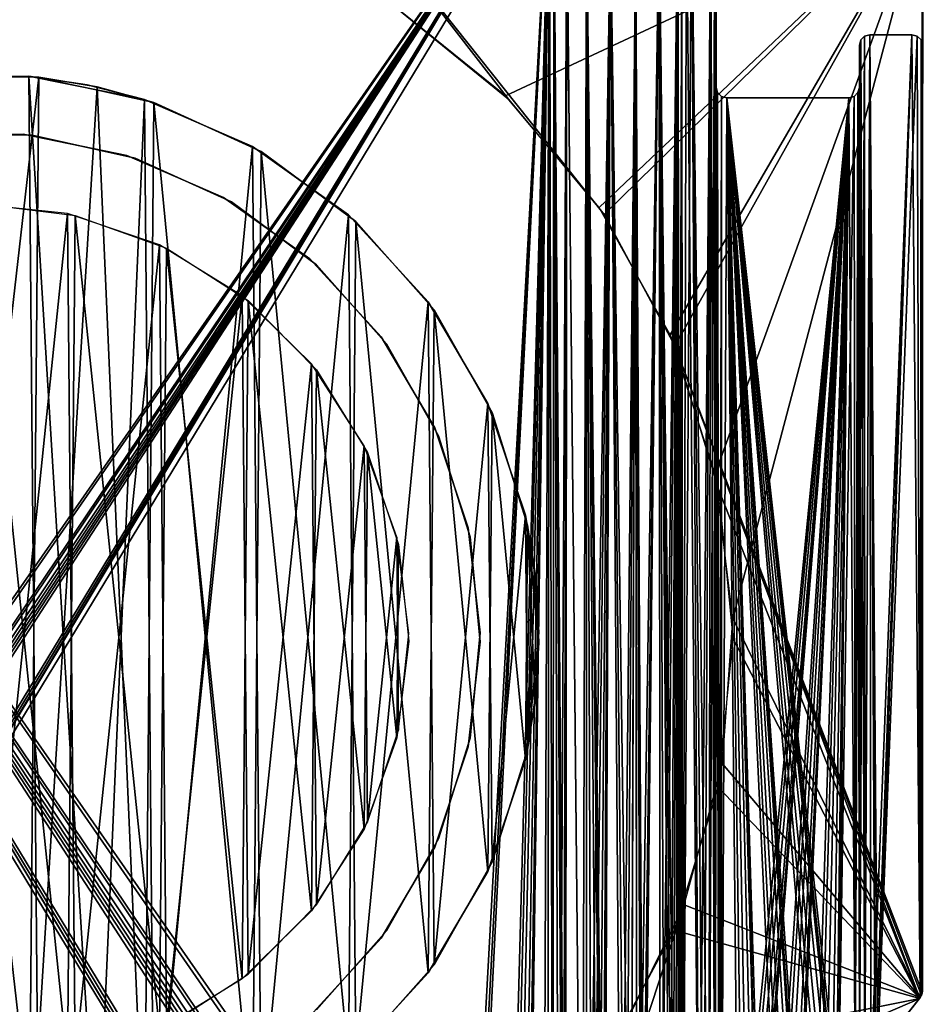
# Model space of a CAD drawing. Header units: millimetres. Extents: x -45.7 to 32.5, y -38.8 to 44.
# Tile 6 of 8: x 1.1 to 22.5, y -8.7 to 14.7. Entities that reach past the tile are written whole.
import ezdxf

# ---------------------------------------------------------------- set-up
doc = ezdxf.new("R2010")
doc.units = ezdxf.units.MM
doc.header["$LTSCALE"] = 65.185185
for name, color, linetype in [('11', 7, 'CONTINUOUS'), ('12', 7, 'CONTINUOUS'), ('14', 7, 'CONTINUOUS'), ('19', 7, 'CONTINUOUS'), ('20', 7, 'CONTINUOUS'), ('23', 7, 'CONTINUOUS'), ('24', 7, 'CONTINUOUS'), ('25', 7, 'CONTINUOUS'), ('26', 7, 'CONTINUOUS'), ('27', 7, 'CONTINUOUS'), ('28', 7, 'CONTINUOUS'), ('29', 7, 'CONTINUOUS'), ('30', 7, 'CONTINUOUS'), ('31', 7, 'CONTINUOUS'), ('32', 7, 'CONTINUOUS'), ('33', 7, 'CONTINUOUS'), ('34', 7, 'CONTINUOUS')]:
    doc.layers.add(name, color=color, linetype=linetype)

msp = doc.modelspace()

# ---------------------------------------------------------------- linework, layer by layer
at = {"layer": '11', "linetype": 'Continuous'}
for points in [[(-13.64, 18.705, -375), (13.989, 19.737, -375), (-13.595, -19.885, -375), (-13.64, 18.705, -375)], [(-13.595, -19.885, -375), (13.989, 19.737, -375), (-13.491, -19.963, -375), (-13.595, -19.885, -375)], [(-13.491, -19.963, -375), (13.989, 19.737, -375), (-13.1, -20.461, -375), (-13.491, -19.963, -375)], [(-13.1, -20.461, -375), (13.989, 19.737, -375), (-13.049, -20.58, -375), (-13.1, -20.461, -375)], [(-13.049, -20.58, -375), (13.989, 19.737, -375), (-13.043, -20.937, -375), (-13.049, -20.58, -375)], [(-13.043, -20.937, -375), (13.989, 19.737, -375), (-12.937, -21.029, -375), (-13.043, -20.937, -375)], [(-12.937, -21.029, -375), (13.989, 19.737, -375), (-12.797, -21.049, -375), (-12.937, -21.029, -375)], [(-12.797, -21.049, -375), (13.989, 19.737, -375), (-12.669, -21.065, -375), (-12.797, -21.049, -375)], [(-12.669, -21.065, -375), (13.989, 19.737, -375), (-12.565, -21.143, -375), (-12.669, -21.065, -375)], [(-12.565, -21.143, -375), (13.989, 19.737, -375), (-11.575, -22.404, -375), (-12.565, -21.143, -375)], [(-11.575, -22.404, -375), (13.989, 19.737, -375), (-11.488, -22.475, -375), (-11.575, -22.404, -375)], [(-11.488, -22.475, -375), (13.989, 19.737, -375), (-11.378, -22.5, -375), (-11.488, -22.475, -375)], [(13.989, 19.737, -375), (13.73, 19.25, -375), (-11.378, -22.5, -375), (13.989, 19.737, -375)], [(13.73, 19.25, -375), (13.64, 18.705, -375), (-11.378, -22.5, -375), (13.73, 19.25, -375)], [(13.64, 18.705, -375), (11.378, -22.5, -375), (-11.378, -22.5, -375), (13.64, 18.705, -375)], [(11.488, -22.475, -375), (11.378, -22.5, -375), (13.64, 18.705, -375), (11.488, -22.475, -375)], [(11.575, -22.404, -375), (11.488, -22.475, -375), (13.64, 18.705, -375), (11.575, -22.404, -375)], [(12.565, -21.143, -375), (11.575, -22.404, -375), (13.64, 18.705, -375), (12.565, -21.143, -375)], [(12.669, -21.065, -375), (12.565, -21.143, -375), (13.64, 18.705, -375), (12.669, -21.065, -375)], [(12.797, -21.049, -375), (12.669, -21.065, -375), (13.64, 18.705, -375), (12.797, -21.049, -375)], [(12.937, -21.029, -375), (12.797, -21.049, -375), (13.64, 18.705, -375), (12.937, -21.029, -375)], [(13.043, -20.937, -375), (12.937, -21.029, -375), (13.64, 18.705, -375), (13.043, -20.937, -375)], [(13.049, -20.58, -375), (13.043, -20.937, -375), (13.64, 18.705, -375), (13.049, -20.58, -375)], [(13.1, -20.461, -375), (13.049, -20.58, -375), (13.64, 18.705, -375), (13.1, -20.461, -375)], [(13.491, -19.963, -375), (13.1, -20.461, -375), (13.64, 18.705, -375), (13.491, -19.963, -375)], [(13.595, -19.885, -375), (13.491, -19.963, -375), (13.64, 18.705, -375), (13.595, -19.885, -375)], [(13.723, -19.869, -375), (13.595, -19.885, -375), (13.64, 18.705, -375), (13.723, -19.869, -375)], [(13.747, 18.112, -375), (13.723, -19.869, -375), (13.64, 18.705, -375), (13.747, 18.112, -375)], [(13.863, -19.849, -375), (13.723, -19.869, -375), (13.747, 18.112, -375), (13.863, -19.849, -375)], [(14.053, 17.595, -375), (13.863, -19.849, -375), (13.747, 18.112, -375), (14.053, 17.595, -375)], [(16.9, 17.771, -375), (16.804, -15.741, -375), (16.784, 17.748, -375), (16.9, 17.771, -375)], [(17.015, 17.738, -375), (16.804, -15.741, -375), (16.9, 17.771, -375), (17.015, 17.738, -375)], [(13.969, -19.757, -375), (13.863, -19.849, -375), (14.053, 17.595, -375), (13.969, -19.757, -375)], [(13.975, -19.4, -375), (13.969, -19.757, -375), (14.053, 17.595, -375), (13.975, -19.4, -375)], [(14.026, -19.281, -375), (13.975, -19.4, -375), (14.053, 17.595, -375), (14.026, -19.281, -375)], [(14.417, -18.783, -375), (14.026, -19.281, -375), (14.053, 17.595, -375), (14.417, -18.783, -375)], [(14.519, 17.217, -375), (14.417, -18.783, -375), (14.053, 17.595, -375), (14.519, 17.217, -375)], [(16.691, 17.673, -375), (16.27, -16.423, -375), (16.247, 17.268, -375), (16.691, 17.673, -375)], [(16.373, -16.345, -375), (16.27, -16.423, -375), (16.691, 17.673, -375), (16.373, -16.345, -375)], [(16.502, -16.329, -375), (16.373, -16.345, -375), (16.691, 17.673, -375), (16.502, -16.329, -375)], [(16.573, -16.329, -375), (16.502, -16.329, -375), (16.691, 17.673, -375), (16.573, -16.329, -375)], [(16.641, -16.309, -375), (16.573, -16.329, -375), (16.691, 17.673, -375), (16.641, -16.309, -375)], [(16.701, -16.271, -375), (16.641, -16.309, -375), (16.691, 17.673, -375), (16.701, -16.271, -375)], [(16.784, 17.748, -375), (16.701, -16.271, -375), (16.691, 17.673, -375), (16.784, 17.748, -375)], [(16.747, -16.217, -375), (16.701, -16.271, -375), (16.784, 17.748, -375), (16.747, -16.217, -375)], [(16.753, -15.86, -375), (16.747, -16.217, -375), (16.784, 17.748, -375), (16.753, -15.86, -375)], [(16.804, -15.741, -375), (16.753, -15.86, -375), (16.784, 17.748, -375), (16.804, -15.741, -375)], [(17.196, -15.243, -375), (16.804, -15.741, -375), (17.015, 17.738, -375), (17.196, -15.243, -375)], [(17.475, 17.473, -375), (17.196, -15.243, -375), (17.015, 17.738, -375), (17.475, 17.473, -375)], [(17.299, -15.165, -375), (17.196, -15.243, -375), (17.475, 17.473, -375), (17.299, -15.165, -375)], [(17.428, -15.149, -375), (17.299, -15.165, -375), (17.475, 17.473, -375), (17.428, -15.149, -375)], [(17.566, 17.381, -375), (17.428, -15.149, -375), (17.475, 17.473, -375), (17.566, 17.381, -375)], [(17.567, -15.129, -375), (17.428, -15.149, -375), (17.566, 17.381, -375), (17.567, -15.129, -375)], [(17.6, 17.256, -375), (17.6, 13.06, -375), (17.566, 17.381, -375), (17.6, 17.256, -375)], [(17.567, -15.129, -375), (17.566, 17.381, -375), (17.6, 13.06, -375), (17.567, -15.129, -375)], [(14.521, -18.705, -375), (14.417, -18.783, -375), (14.519, 17.217, -375), (14.521, -18.705, -375)], [(15.088, 17.024, -375), (14.521, -18.705, -375), (14.519, 17.217, -375), (15.088, 17.024, -375)], [(16.247, 17.268, -375), (15.715, -17.489, -375), (15.69, 17.042, -375), (16.247, 17.268, -375)], [(15.821, -17.397, -375), (15.715, -17.489, -375), (16.247, 17.268, -375), (15.821, -17.397, -375)], [(15.827, -17.04, -375), (15.821, -17.397, -375), (16.247, 17.268, -375), (15.827, -17.04, -375)], [(15.878, -16.921, -375), (15.827, -17.04, -375), (16.247, 17.268, -375), (15.878, -16.921, -375)], [(16.27, -16.423, -375), (15.878, -16.921, -375), (16.247, 17.268, -375), (16.27, -16.423, -375)], [(14.649, -18.689, -375), (14.521, -18.705, -375), (15.088, 17.024, -375), (14.649, -18.689, -375)], [(14.789, -18.669, -375), (14.649, -18.689, -375), (15.088, 17.024, -375), (14.789, -18.669, -375)], [(14.895, -18.577, -375), (14.789, -18.669, -375), (15.088, 17.024, -375), (14.895, -18.577, -375)], [(14.901, -18.22, -375), (14.895, -18.577, -375), (15.088, 17.024, -375), (14.901, -18.22, -375)], [(14.952, -18.101, -375), (14.901, -18.22, -375), (15.088, 17.024, -375), (14.952, -18.101, -375)], [(15.344, -17.603, -375), (14.952, -18.101, -375), (15.088, 17.024, -375), (15.344, -17.603, -375)], [(15.69, 17.042, -375), (15.344, -17.603, -375), (15.088, 17.024, -375), (15.69, 17.042, -375)], [(15.447, -17.525, -375), (15.344, -17.603, -375), (15.69, 17.042, -375), (15.447, -17.525, -375)], [(15.576, -17.509, -375), (15.447, -17.525, -375), (15.69, 17.042, -375), (15.576, -17.509, -375)], [(15.715, -17.489, -375), (15.576, -17.509, -375), (15.69, 17.042, -375), (15.715, -17.489, -375)], [(21.132, -10.429, -375), (21.004, -10.445, -375), (21.125, 14.276, -375), (21.132, -10.429, -375)], [(21.125, 14.276, -375), (21.004, -10.445, -375), (21.034, 14.185, -375), (21.125, 14.276, -375)], [(21.25, 14.31, -375), (21.132, -10.429, -375), (21.125, 14.276, -375), (21.25, 14.31, -375)], [(21.271, -10.409, -375), (21.132, -10.429, -375), (21.25, 14.31, -375), (21.271, -10.409, -375)], [(22.25, 14.31, -375), (21.271, -10.409, -375), (21.25, 14.31, -375), (22.25, 14.31, -375)], [(21.384, -9.96, -375), (21.271, -10.409, -375), (22.25, 14.31, -375), (21.384, -9.96, -375)], [(21.435, -9.841, -375), (21.384, -9.96, -375), (22.25, 14.31, -375), (21.435, -9.841, -375)], [(22.375, 14.276, -375), (21.435, -9.841, -375), (22.25, 14.31, -375), (22.375, 14.276, -375)], [(22.447, -8.552, -375), (21.435, -9.841, -375), (22.375, 14.276, -375), (22.447, -8.552, -375)], [(22.466, 14.185, -375), (22.447, -8.552, -375), (22.375, 14.276, -375), (22.466, 14.185, -375)], [(21, 14.06, -375), (21.034, 14.185, -375), (21, 13.06, -375), (21, 14.06, -375)], [(21.034, 14.185, -375), (21.004, -10.445, -375), (21, 13.06, -375), (21.034, 14.185, -375)], [(22.486, -8.479, -375), (22.447, -8.552, -375), (22.466, 14.185, -375), (22.486, -8.479, -375)], [(22.5, 14.06, -375), (22.486, -8.479, -375), (22.466, 14.185, -375), (22.5, 14.06, -375)], [(22.5, -8.397, -375), (22.486, -8.479, -375), (22.5, 14.06, -375), (22.5, -8.397, -375)], [(17.634, 12.935, -375), (17.567, -15.129, -375), (17.6, 13.06, -375), (17.634, 12.935, -375)], [(17.673, -15.037, -375), (17.567, -15.129, -375), (17.634, 12.935, -375), (17.673, -15.037, -375)], [(17.725, 12.844, -375), (17.673, -15.037, -375), (17.634, 12.935, -375), (17.725, 12.844, -375)], [(20.966, 12.935, -375), (20.9, -10.523, -375), (20.875, 12.844, -375), (20.966, 12.935, -375)], [(21.004, -10.445, -375), (20.9, -10.523, -375), (21, 13.06, -375), (21.004, -10.445, -375)], [(21, 13.06, -375), (20.9, -10.523, -375), (20.966, 12.935, -375), (21, 13.06, -375)], [(17.68, -14.68, -375), (17.673, -15.037, -375), (17.725, 12.844, -375), (17.68, -14.68, -375)], [(17.73, -14.561, -375), (17.68, -14.68, -375), (17.725, 12.844, -375), (17.73, -14.561, -375)], [(17.85, 12.81, -375), (17.73, -14.561, -375), (17.725, 12.844, -375), (17.85, 12.81, -375)], [(18.122, -14.063, -375), (17.73, -14.561, -375), (17.85, 12.81, -375), (18.122, -14.063, -375)], [(20.75, 12.81, -375), (18.122, -14.063, -375), (17.85, 12.81, -375), (20.75, 12.81, -375)], [(18.225, -13.985, -375), (18.122, -14.063, -375), (20.75, 12.81, -375), (18.225, -13.985, -375)], [(18.354, -13.969, -375), (18.225, -13.985, -375), (20.75, 12.81, -375), (18.354, -13.969, -375)], [(18.493, -13.949, -375), (18.354, -13.969, -375), (20.75, 12.81, -375), (18.493, -13.949, -375)], [(18.606, -13.5, -375), (18.493, -13.949, -375), (20.75, 12.81, -375), (18.606, -13.5, -375)], [(18.656, -13.381, -375), (18.606, -13.5, -375), (20.75, 12.81, -375), (18.656, -13.381, -375)], [(19.048, -12.883, -375), (18.656, -13.381, -375), (20.75, 12.81, -375), (19.048, -12.883, -375)], [(19.151, -12.805, -375), (19.048, -12.883, -375), (20.75, 12.81, -375), (19.151, -12.805, -375)], [(19.28, -12.789, -375), (19.151, -12.805, -375), (20.75, 12.81, -375), (19.28, -12.789, -375)], [(19.419, -12.769, -375), (19.28, -12.789, -375), (20.75, 12.81, -375), (19.419, -12.769, -375)], [(19.532, -12.32, -375), (19.419, -12.769, -375), (20.75, 12.81, -375), (19.532, -12.32, -375)], [(19.583, -12.201, -375), (19.532, -12.32, -375), (20.75, 12.81, -375), (19.583, -12.201, -375)], [(19.974, -11.703, -375), (19.583, -12.201, -375), (20.75, 12.81, -375), (19.974, -11.703, -375)], [(20.077, -11.625, -375), (19.974, -11.703, -375), (20.75, 12.81, -375), (20.077, -11.625, -375)], [(20.206, -11.609, -375), (20.077, -11.625, -375), (20.75, 12.81, -375), (20.206, -11.609, -375)], [(20.345, -11.589, -375), (20.206, -11.609, -375), (20.75, 12.81, -375), (20.345, -11.589, -375)], [(20.452, -11.497, -375), (20.345, -11.589, -375), (20.75, 12.81, -375), (20.452, -11.497, -375)], [(20.458, -11.14, -375), (20.452, -11.497, -375), (20.75, 12.81, -375), (20.458, -11.14, -375)], [(20.509, -11.021, -375), (20.458, -11.14, -375), (20.75, 12.81, -375), (20.509, -11.021, -375)], [(20.9, -10.523, -375), (20.509, -11.021, -375), (20.875, 12.844, -375), (20.9, -10.523, -375)], [(20.875, 12.844, -375), (20.509, -11.021, -375), (20.75, 12.81, -375), (20.875, 12.844, -375)]]:
    msp.add_3dface(points, dxfattribs=at)
at = {"layer": '12', "linetype": 'Continuous'}
for points in [[(12.565, -21.143, 375), (-14.052, 19.815, 375), (11.575, -22.404, 375), (12.565, -21.143, 375)], [(12.669, -21.065, 375), (-14.052, 19.815, 375), (12.565, -21.143, 375), (12.669, -21.065, 375)], [(12.797, -21.049, 375), (-14.052, 19.815, 375), (12.669, -21.065, 375), (12.797, -21.049, 375)], [(12.937, -21.029, 375), (-14.052, 19.815, 375), (12.797, -21.049, 375), (12.937, -21.029, 375)], [(11.575, -22.404, 375), (-14.052, 19.815, 375), (11.488, -22.475, 375), (11.575, -22.404, 375)], [(13.043, -20.937, 375), (-14.052, 19.815, 375), (12.937, -21.029, 375), (13.043, -20.937, 375)], [(13.049, -20.58, 375), (-14.052, 19.815, 375), (13.043, -20.937, 375), (13.049, -20.58, 375)], [(-14.052, 19.815, 375), (11.378, -22.5, 375), (11.488, -22.475, 375), (-14.052, 19.815, 375)], [(-13.746, 19.297, 375), (11.378, -22.5, 375), (-14.052, 19.815, 375), (-13.746, 19.297, 375)], [(13.1, -20.461, 375), (-14.052, 19.815, 375), (13.049, -20.58, 375), (13.1, -20.461, 375)], [(13.491, -19.963, 375), (-14.052, 19.815, 375), (13.1, -20.461, 375), (13.491, -19.963, 375)], [(13.595, -19.885, 375), (-14.052, 19.815, 375), (13.491, -19.963, 375), (13.595, -19.885, 375)], [(13.64, 18.705, 375), (-14.052, 19.815, 375), (13.595, -19.885, 375), (13.64, 18.705, 375)], [(-13.64, 18.705, 375), (11.378, -22.5, 375), (-13.746, 19.297, 375), (-13.64, 18.705, 375)], [(-11.378, -22.5, 375), (11.378, -22.5, 375), (-13.64, 18.705, 375), (-11.378, -22.5, 375)], [(13.723, -19.869, 375), (13.64, 18.705, 375), (13.595, -19.885, 375), (13.723, -19.869, 375)], [(13.746, 18.113, 375), (13.64, 18.705, 375), (13.723, -19.869, 375), (13.746, 18.113, 375)], [(13.863, -19.849, 375), (13.746, 18.113, 375), (13.723, -19.869, 375), (13.863, -19.849, 375)], [(14.026, -19.281, 375), (13.746, 18.113, 375), (13.975, -19.4, 375), (14.026, -19.281, 375)], [(13.975, -19.4, 375), (13.746, 18.113, 375), (13.969, -19.757, 375), (13.975, -19.4, 375)], [(13.969, -19.757, 375), (13.746, 18.113, 375), (13.863, -19.849, 375), (13.969, -19.757, 375)], [(14.052, 17.596, 375), (13.746, 18.113, 375), (14.026, -19.281, 375), (14.052, 17.596, 375)], [(16.9, 17.771, 375), (16.784, 17.748, 375), (16.804, -15.741, 375), (16.9, 17.771, 375)], [(17.196, -15.243, 375), (16.9, 17.771, 375), (16.804, -15.741, 375), (17.196, -15.243, 375)], [(17.015, 17.738, 375), (16.9, 17.771, 375), (17.196, -15.243, 375), (17.015, 17.738, 375)], [(14.417, -18.783, 375), (14.052, 17.596, 375), (14.026, -19.281, 375), (14.417, -18.783, 375)], [(14.52, 17.216, 375), (14.052, 17.596, 375), (14.417, -18.783, 375), (14.52, 17.216, 375)], [(16.691, 17.673, 375), (16.246, 17.267, 375), (16.641, -16.309, 375), (16.691, 17.673, 375)], [(16.701, -16.271, 375), (16.691, 17.673, 375), (16.641, -16.309, 375), (16.701, -16.271, 375)], [(16.784, 17.748, 375), (16.691, 17.673, 375), (16.753, -15.86, 375), (16.784, 17.748, 375)], [(16.753, -15.86, 375), (16.691, 17.673, 375), (16.747, -16.217, 375), (16.753, -15.86, 375)], [(16.747, -16.217, 375), (16.691, 17.673, 375), (16.701, -16.271, 375), (16.747, -16.217, 375)], [(16.804, -15.741, 375), (16.784, 17.748, 375), (16.753, -15.86, 375), (16.804, -15.741, 375)], [(17.475, 17.473, 375), (17.015, 17.738, 375), (17.428, -15.149, 375), (17.475, 17.473, 375)], [(17.428, -15.149, 375), (17.015, 17.738, 375), (17.299, -15.165, 375), (17.428, -15.149, 375)], [(17.299, -15.165, 375), (17.015, 17.738, 375), (17.196, -15.243, 375), (17.299, -15.165, 375)], [(17.567, -15.129, 375), (17.475, 17.473, 375), (17.428, -15.149, 375), (17.567, -15.129, 375)], [(17.566, 17.381, 375), (17.475, 17.473, 375), (17.567, -15.129, 375), (17.566, 17.381, 375)], [(17.6, 13.06, 375), (17.566, 17.381, 375), (17.567, -15.129, 375), (17.6, 13.06, 375)], [(17.6, 17.256, 375), (17.566, 17.381, 375), (17.6, 13.06, 375), (17.6, 17.256, 375)], [(14.521, -18.705, 375), (14.52, 17.216, 375), (14.417, -18.783, 375), (14.521, -18.705, 375)], [(15.089, 17.024, 375), (14.52, 17.216, 375), (14.952, -18.101, 375), (15.089, 17.024, 375)], [(14.952, -18.101, 375), (14.52, 17.216, 375), (14.901, -18.22, 375), (14.952, -18.101, 375)], [(14.901, -18.22, 375), (14.52, 17.216, 375), (14.895, -18.577, 375), (14.901, -18.22, 375)], [(14.895, -18.577, 375), (14.52, 17.216, 375), (14.789, -18.669, 375), (14.895, -18.577, 375)], [(14.789, -18.669, 375), (14.52, 17.216, 375), (14.649, -18.689, 375), (14.789, -18.669, 375)], [(14.649, -18.689, 375), (14.52, 17.216, 375), (14.521, -18.705, 375), (14.649, -18.689, 375)], [(16.246, 17.267, 375), (15.689, 17.041, 375), (15.878, -16.921, 375), (16.246, 17.267, 375)], [(16.27, -16.423, 375), (16.246, 17.267, 375), (15.878, -16.921, 375), (16.27, -16.423, 375)], [(16.641, -16.309, 375), (16.246, 17.267, 375), (16.573, -16.329, 375), (16.641, -16.309, 375)], [(16.573, -16.329, 375), (16.246, 17.267, 375), (16.502, -16.329, 375), (16.573, -16.329, 375)], [(16.502, -16.329, 375), (16.246, 17.267, 375), (16.373, -16.345, 375), (16.502, -16.329, 375)], [(16.373, -16.345, 375), (16.246, 17.267, 375), (16.27, -16.423, 375), (16.373, -16.345, 375)], [(15.344, -17.603, 375), (15.089, 17.024, 375), (14.952, -18.101, 375), (15.344, -17.603, 375)], [(15.689, 17.041, 375), (15.089, 17.024, 375), (15.576, -17.509, 375), (15.689, 17.041, 375)], [(15.576, -17.509, 375), (15.089, 17.024, 375), (15.447, -17.525, 375), (15.576, -17.509, 375)], [(15.447, -17.525, 375), (15.089, 17.024, 375), (15.344, -17.603, 375), (15.447, -17.525, 375)], [(15.715, -17.489, 375), (15.689, 17.041, 375), (15.576, -17.509, 375), (15.715, -17.489, 375)], [(15.827, -17.04, 375), (15.689, 17.041, 375), (15.821, -17.397, 375), (15.827, -17.04, 375)], [(15.821, -17.397, 375), (15.689, 17.041, 375), (15.715, -17.489, 375), (15.821, -17.397, 375)], [(15.878, -16.921, 375), (15.689, 17.041, 375), (15.827, -17.04, 375), (15.878, -16.921, 375)], [(21.125, 14.276, 375), (21.034, 14.185, 375), (21.132, -10.429, 375), (21.125, 14.276, 375)], [(21.25, 14.31, 375), (21.125, 14.276, 375), (21.132, -10.429, 375), (21.25, 14.31, 375)], [(21.271, -10.409, 375), (21.25, 14.31, 375), (21.132, -10.429, 375), (21.271, -10.409, 375)], [(22.25, 14.31, 375), (21.25, 14.31, 375), (21.435, -9.841, 375), (22.25, 14.31, 375)], [(21.435, -9.841, 375), (21.25, 14.31, 375), (21.384, -9.96, 375), (21.435, -9.841, 375)], [(21.384, -9.96, 375), (21.25, 14.31, 375), (21.378, -10.317, 375), (21.384, -9.96, 375)], [(21.378, -10.317, 375), (21.25, 14.31, 375), (21.271, -10.409, 375), (21.378, -10.317, 375)], [(22.447, -8.552, 375), (22.25, 14.31, 375), (21.435, -9.841, 375), (22.447, -8.552, 375)], [(22.375, 14.276, 375), (22.25, 14.31, 375), (22.447, -8.552, 375), (22.375, 14.276, 375)], [(22.466, 14.185, 375), (22.375, 14.276, 375), (22.447, -8.552, 375), (22.466, 14.185, 375)], [(21, 14.06, 375), (21, 13.06, 375), (21.034, 14.185, 375), (21, 14.06, 375)], [(21.004, -10.445, 375), (21.034, 14.185, 375), (21, 13.06, 375), (21.004, -10.445, 375)], [(21.132, -10.429, 375), (21.034, 14.185, 375), (21.004, -10.445, 375), (21.132, -10.429, 375)], [(22.486, -8.479, 375), (22.466, 14.185, 375), (22.447, -8.552, 375), (22.486, -8.479, 375)], [(22.5, 14.06, 375), (22.466, 14.185, 375), (22.5, -8.397, 375), (22.5, 14.06, 375)], [(22.5, -8.397, 375), (22.466, 14.185, 375), (22.486, -8.479, 375), (22.5, -8.397, 375)], [(17.673, -15.037, 375), (17.6, 13.06, 375), (17.567, -15.129, 375), (17.673, -15.037, 375)], [(17.634, 12.935, 375), (17.6, 13.06, 375), (17.673, -15.037, 375), (17.634, 12.935, 375)], [(17.725, 12.844, 375), (17.634, 12.935, 375), (17.68, -14.68, 375), (17.725, 12.844, 375)], [(17.68, -14.68, 375), (17.634, 12.935, 375), (17.673, -15.037, 375), (17.68, -14.68, 375)], [(20.966, 12.935, 375), (20.875, 12.844, 375), (20.9, -10.523, 375), (20.966, 12.935, 375)], [(21.004, -10.445, 375), (20.966, 12.935, 375), (20.9, -10.523, 375), (21.004, -10.445, 375)], [(21, 13.06, 375), (20.966, 12.935, 375), (21.004, -10.445, 375), (21, 13.06, 375)], [(17.73, -14.561, 375), (17.725, 12.844, 375), (17.68, -14.68, 375), (17.73, -14.561, 375)], [(17.85, 12.81, 375), (17.725, 12.844, 375), (17.73, -14.561, 375), (17.85, 12.81, 375)], [(18.122, -14.063, 375), (17.85, 12.81, 375), (17.73, -14.561, 375), (18.122, -14.063, 375)], [(20.75, 12.81, 375), (17.85, 12.81, 375), (20.509, -11.021, 375), (20.75, 12.81, 375)], [(20.509, -11.021, 375), (17.85, 12.81, 375), (20.458, -11.14, 375), (20.509, -11.021, 375)], [(20.458, -11.14, 375), (17.85, 12.81, 375), (20.452, -11.497, 375), (20.458, -11.14, 375)], [(20.452, -11.497, 375), (17.85, 12.81, 375), (20.345, -11.589, 375), (20.452, -11.497, 375)], [(20.345, -11.589, 375), (17.85, 12.81, 375), (20.206, -11.609, 375), (20.345, -11.589, 375)], [(18.599, -13.857, 375), (17.85, 12.81, 375), (18.493, -13.949, 375), (18.599, -13.857, 375)], [(18.493, -13.949, 375), (17.85, 12.81, 375), (18.354, -13.969, 375), (18.493, -13.949, 375)], [(18.354, -13.969, 375), (17.85, 12.81, 375), (18.225, -13.985, 375), (18.354, -13.969, 375)], [(18.225, -13.985, 375), (17.85, 12.81, 375), (18.122, -14.063, 375), (18.225, -13.985, 375)], [(18.606, -13.5, 375), (17.85, 12.81, 375), (18.599, -13.857, 375), (18.606, -13.5, 375)], [(20.206, -11.609, 375), (17.85, 12.81, 375), (20.077, -11.625, 375), (20.206, -11.609, 375)], [(20.077, -11.625, 375), (17.85, 12.81, 375), (19.974, -11.703, 375), (20.077, -11.625, 375)], [(19.974, -11.703, 375), (17.85, 12.81, 375), (19.583, -12.201, 375), (19.974, -11.703, 375)], [(19.583, -12.201, 375), (17.85, 12.81, 375), (19.532, -12.32, 375), (19.583, -12.201, 375)], [(19.532, -12.32, 375), (17.85, 12.81, 375), (19.525, -12.677, 375), (19.532, -12.32, 375)], [(19.525, -12.677, 375), (17.85, 12.81, 375), (19.419, -12.769, 375), (19.525, -12.677, 375)], [(19.419, -12.769, 375), (17.85, 12.81, 375), (19.28, -12.789, 375), (19.419, -12.769, 375)], [(19.28, -12.789, 375), (17.85, 12.81, 375), (19.151, -12.805, 375), (19.28, -12.789, 375)], [(19.151, -12.805, 375), (17.85, 12.81, 375), (19.048, -12.883, 375), (19.151, -12.805, 375)], [(19.048, -12.883, 375), (17.85, 12.81, 375), (18.656, -13.381, 375), (19.048, -12.883, 375)], [(18.656, -13.381, 375), (17.85, 12.81, 375), (18.606, -13.5, 375), (18.656, -13.381, 375)], [(20.9, -10.523, 375), (20.75, 12.81, 375), (20.509, -11.021, 375), (20.9, -10.523, 375)], [(20.875, 12.844, 375), (20.75, 12.81, 375), (20.9, -10.523, 375), (20.875, 12.844, 375)]]:
    msp.add_3dface(points, dxfattribs=at)
at = {"layer": '14', "linetype": 'Continuous'}
for points in [[(22.5, -8.397, -375), (22.5, 14.06, 375), (22.5, -8.397, 375), (22.5, -8.397, -375)], [(22.5, -8.397, -375), (22.5, 14.06, -375), (22.5, 14.06, 375), (22.5, -8.397, -375)]]:
    msp.add_3dface(points, dxfattribs=at)
at = {"layer": '19', "linetype": 'Continuous'}
for points in [[(9.916, 15.022, 376.5), (12.674, 12.782, 376.5), (9.019, 17.49, 376.5), (9.916, 15.022, 376.5)], [(9.019, 17.49, 376.5), (14.938, 10.043, 376.5), (22.519, 17.476, 376.5), (9.019, 17.49, 376.5)], [(12.674, 12.782, 376.5), (14.938, 10.043, 376.5), (9.019, 17.49, 376.5), (12.674, 12.782, 376.5)], [(14.938, 10.043, 376.5), (16.619, 6.915, 376.5), (22.519, 17.476, 376.5), (14.938, 10.043, 376.5)], [(22.519, 17.476, 376.5), (16.619, 6.915, 376.5), (22.491, -8.422, 376.5), (22.519, 17.476, 376.5)], [(22.491, -8.422, 376.5), (16.619, 6.915, 376.5), (22.477, -8.503, 376.5), (22.491, -8.422, 376.5)], [(16.619, 6.915, 376.5), (17.653, 3.517, 376.5), (22.437, -8.576, 376.5), (16.619, 6.915, 376.5)], [(22.477, -8.503, 376.5), (16.619, 6.915, 376.5), (22.437, -8.576, 376.5), (22.477, -8.503, 376.5)], [(17.653, 3.517, 376.5), (18, -0.018, 376.5), (22.437, -8.576, 376.5), (17.653, 3.517, 376.5)], [(18, -0.018, 376.5), (17.646, -3.553, 376.5), (22.437, -8.576, 376.5), (18, -0.018, 376.5)], [(17.646, -3.553, 376.5), (16.604, -6.951, 376.5), (22.437, -8.576, 376.5), (17.646, -3.553, 376.5)], [(16.604, -6.951, 376.5), (14.915, -10.076, 376.5), (22.437, -8.576, 376.5), (16.604, -6.951, 376.5)], [(22.437, -8.576, 376.5), (12.646, -12.809, 376.5), (11.551, -22.417, 376.5), (22.437, -8.576, 376.5)], [(14.915, -10.076, 376.5), (12.646, -12.809, 376.5), (22.437, -8.576, 376.5), (14.915, -10.076, 376.5)]]:
    msp.add_3dface(points, dxfattribs=at)
at = {"layer": '20', "linetype": 'Continuous'}
for points in [[(12.595, 12.859, -376.5), (9.9, 15.033, -376.5), (22.5, 17.5, -376.5), (12.595, 12.859, -376.5)], [(14.825, 10.208, -376.5), (12.595, 12.859, -376.5), (22.5, 17.5, -376.5), (14.825, 10.208, -376.5)], [(16.506, 7.181, -376.5), (14.825, 10.208, -376.5), (22.5, 17.5, -376.5), (16.506, 7.181, -376.5)], [(17.575, 3.887, -376.5), (16.506, 7.181, -376.5), (22.5, 17.5, -376.5), (17.575, 3.887, -376.5)], [(17.994, 0.45, -376.5), (17.575, 3.887, -376.5), (22.5, 17.5, -376.5), (17.994, 0.45, -376.5)], [(22.447, -8.552, -376.5), (17.994, 0.45, -376.5), (22.5, 17.5, -376.5), (22.447, -8.552, -376.5)], [(22.486, -8.479, -376.5), (22.447, -8.552, -376.5), (22.5, 17.5, -376.5), (22.486, -8.479, -376.5)], [(22.5, -8.398, -376.5), (22.486, -8.479, -376.5), (22.5, 17.5, -376.5), (22.5, -8.398, -376.5)], [(17.748, -3.004, -376.5), (17.994, 0.45, -376.5), (22.447, -8.552, -376.5), (17.748, -3.004, -376.5)], [(16.844, -6.346, -376.5), (17.748, -3.004, -376.5), (22.447, -8.552, -376.5), (16.844, -6.346, -376.5)], [(11.575, -22.404, -376.5), (16.844, -6.346, -376.5), (22.447, -8.552, -376.5), (11.575, -22.404, -376.5)], [(15.317, -9.454, -376.5), (16.844, -6.346, -376.5), (11.575, -22.404, -376.5), (15.317, -9.454, -376.5)]]:
    msp.add_3dface(points, dxfattribs=at)
at = {"layer": '23', "linetype": 'Continuous'}
for points in [[(1.282, 13.329, 397), (-1.517, 13.304, 397), (1.517, -13.304, 397), (1.282, 13.329, 397)], [(4.024, 12.771, 397), (1.282, 13.329, 397), (2.9, -13.072, 397), (4.024, 12.771, 397)], [(2.9, -13.072, 397), (1.282, 13.329, 397), (1.517, -13.304, 397), (2.9, -13.072, 397)], [(1.517, -13.304, 397), (-1.517, 13.304, 397), (-1.282, -13.329, 397), (1.517, -13.304, 397)], [(4.251, -12.697, 397), (4.024, 12.771, 397), (2.9, -13.072, 397), (4.251, -12.697, 397)], [(6.591, 11.655, 397), (4.024, 12.771, 397), (4.251, -12.697, 397), (6.591, 11.655, 397)], [(6.798, -11.536, 397), (6.591, 11.655, 397), (4.251, -12.697, 397), (6.798, -11.536, 397)], [(8.871, 10.03, 397), (6.591, 11.655, 397), (6.798, -11.536, 397), (8.871, 10.03, 397)], [(9.048, -9.871, 397), (8.871, 10.03, 397), (6.798, -11.536, 397), (9.048, -9.871, 397)], [(10.762, 7.967, 397), (8.871, 10.03, 397), (9.048, -9.871, 397), (10.762, 7.967, 397)], [(10.902, -7.774, 397), (10.762, 7.967, 397), (9.048, -9.871, 397), (10.902, -7.774, 397)], [(12.183, 5.555, 397), (10.762, 7.967, 397), (10.902, -7.774, 397), (12.183, 5.555, 397)], [(12.28, -5.338, 397), (12.183, 5.555, 397), (10.902, -7.774, 397), (12.28, -5.338, 397)], [(13.072, 2.9, 397), (12.183, 5.555, 397), (12.28, -5.338, 397), (13.072, 2.9, 397)], [(13.122, -2.668, 397), (13.072, 2.9, 397), (12.28, -5.338, 397), (13.122, -2.668, 397)], [(13.304, 1.518, 397), (13.072, 2.9, 397), (13.122, -2.668, 397), (13.304, 1.518, 397)], [(13.389, 0.119, 397), (13.304, 1.518, 397), (13.122, -2.668, 397), (13.389, 0.119, 397)]]:
    msp.add_3dface(points, dxfattribs=at)
at = {"layer": '24', "linetype": 'Continuous'}
for points in [[(-1.518, 13.304, 387.5), (-1.517, 13.304, 397), (1.281, 13.329, 387.5), (-1.518, 13.304, 387.5)], [(-1.517, 13.304, 397), (1.282, 13.329, 397), (1.281, 13.329, 387.5), (-1.517, 13.304, 397)], [(1.281, 13.329, 387.5), (1.282, 13.329, 397), (2.667, 13.122, 387.5), (1.281, 13.329, 387.5)], [(1.282, 13.329, 397), (4.024, 12.771, 397), (2.667, 13.122, 387.5), (1.282, 13.329, 397)], [(2.667, 13.122, 387.5), (4.024, 12.771, 397), (4.024, 12.771, 387.5), (2.667, 13.122, 387.5)], [(4.024, 12.771, 387.5), (6.591, 11.655, 397), (6.592, 11.655, 387.5), (4.024, 12.771, 387.5)], [(4.024, 12.771, 397), (6.591, 11.655, 397), (4.024, 12.771, 387.5), (4.024, 12.771, 397)], [(6.591, 11.655, 397), (8.871, 10.03, 397), (6.592, 11.655, 387.5), (6.591, 11.655, 397)], [(6.592, 11.655, 387.5), (8.871, 10.03, 397), (8.871, 10.03, 387.5), (6.592, 11.655, 387.5)], [(8.871, 10.03, 387.5), (10.762, 7.967, 397), (10.762, 7.966, 387.5), (8.871, 10.03, 387.5)], [(8.871, 10.03, 397), (10.762, 7.967, 397), (8.871, 10.03, 387.5), (8.871, 10.03, 397)], [(10.762, 7.967, 397), (12.183, 5.555, 397), (10.762, 7.966, 387.5), (10.762, 7.967, 397)], [(10.762, 7.966, 387.5), (12.183, 5.555, 397), (12.183, 5.555, 387.5), (10.762, 7.966, 387.5)], [(12.183, 5.555, 387.5), (13.072, 2.9, 397), (13.072, 2.9, 387.5), (12.183, 5.555, 387.5)], [(12.183, 5.555, 397), (13.072, 2.9, 397), (12.183, 5.555, 387.5), (12.183, 5.555, 397)], [(13.072, 2.9, 387.5), (13.389, 0.119, 397), (13.389, 0.119, 387.5), (13.072, 2.9, 387.5)], [(13.304, 1.518, 397), (13.389, 0.119, 397), (13.072, 2.9, 387.5), (13.304, 1.518, 397)], [(13.072, 2.9, 397), (13.304, 1.518, 397), (13.072, 2.9, 387.5), (13.072, 2.9, 397)]]:
    msp.add_3dface(points, dxfattribs=at)
at = {"layer": '25', "linetype": 'Continuous'}
for points in [[(13.389, 0.119, 397), (13.122, -2.668, 397), (13.389, 0.119, 387.5), (13.389, 0.119, 397)], [(13.389, 0.119, 387.5), (13.122, -2.668, 397), (13.329, -1.282, 387.5), (13.389, 0.119, 387.5)], [(13.329, -1.282, 387.5), (13.122, -2.668, 397), (13.122, -2.668, 387.5), (13.329, -1.282, 387.5)], [(13.122, -2.668, 397), (12.28, -5.338, 397), (13.122, -2.668, 387.5), (13.122, -2.668, 397)], [(13.122, -2.668, 387.5), (12.28, -5.338, 397), (12.28, -5.338, 387.5), (13.122, -2.668, 387.5)], [(12.28, -5.338, 397), (10.902, -7.774, 397), (12.28, -5.338, 387.5), (12.28, -5.338, 397)], [(12.28, -5.338, 387.5), (10.902, -7.774, 397), (10.902, -7.774, 387.5), (12.28, -5.338, 387.5)], [(10.902, -7.774, 387.5), (9.048, -9.871, 397), (9.047, -9.871, 387.5), (10.902, -7.774, 387.5)], [(10.902, -7.774, 397), (9.048, -9.871, 397), (10.902, -7.774, 387.5), (10.902, -7.774, 397)]]:
    msp.add_3dface(points, dxfattribs=at)
at = {"layer": '26', "linetype": 'Continuous'}
for points in [[(1.148, 11.945, 385.4), (1.148, 11.945, 379.64), (-1.36, 11.923, 385.4), (1.148, 11.945, 385.4)], [(1.148, 11.945, 379.64), (-1.36, 11.923, 379.64), (-1.36, 11.923, 385.4), (1.148, 11.945, 379.64)], [(3.606, 11.445, 385.4), (1.148, 11.945, 379.64), (1.148, 11.945, 385.4), (3.606, 11.445, 385.4)], [(3.607, 11.445, 379.64), (1.148, 11.945, 379.64), (3.606, 11.445, 385.4), (3.607, 11.445, 379.64)], [(5.907, 10.445, 385.4), (3.607, 11.445, 379.64), (3.606, 11.445, 385.4), (5.907, 10.445, 385.4)], [(5.907, 10.445, 379.64), (3.607, 11.445, 379.64), (5.907, 10.445, 385.4), (5.907, 10.445, 379.64)], [(7.95, 8.989, 385.4), (5.907, 10.445, 379.64), (5.907, 10.445, 385.4), (7.95, 8.989, 385.4)], [(7.95, 8.989, 379.64), (5.907, 10.445, 379.64), (7.95, 8.989, 385.4), (7.95, 8.989, 379.64)], [(9.645, 7.139, 379.64), (7.95, 8.989, 379.64), (9.645, 7.14, 385.4), (9.645, 7.139, 379.64)], [(9.645, 7.14, 385.4), (7.95, 8.989, 379.64), (7.95, 8.989, 385.4), (9.645, 7.14, 385.4)], [(10.919, 4.978, 385.4), (9.645, 7.139, 379.64), (9.645, 7.14, 385.4), (10.919, 4.978, 385.4)], [(10.919, 4.978, 379.64), (9.645, 7.139, 379.64), (10.919, 4.978, 385.4), (10.919, 4.978, 379.64)], [(11.715, 2.599, 379.64), (10.919, 4.978, 379.64), (11.715, 2.599, 385.4), (11.715, 2.599, 379.64)], [(11.715, 2.599, 385.4), (10.919, 4.978, 379.64), (10.919, 4.978, 385.4), (11.715, 2.599, 385.4)], [(12, 0.107, 379.64), (11.715, 2.599, 379.64), (12, 0.107, 385.4), (12, 0.107, 379.64)], [(12, 0.107, 385.4), (11.715, 2.599, 379.64), (11.715, 2.599, 385.4), (12, 0.107, 385.4)]]:
    msp.add_3dface(points, dxfattribs=at)
at = {"layer": '27', "linetype": 'Continuous'}
for points in [[(12, 0.107, 379.64), (12, 0.107, 385.4), (11.759, -2.391, 385.4), (12, 0.107, 379.64)], [(12, 0.107, 379.64), (11.759, -2.391, 385.4), (11.759, -2.391, 379.64), (12, 0.107, 379.64)], [(11.759, -2.391, 385.4), (11.005, -4.783, 385.4), (11.759, -2.391, 379.64), (11.759, -2.391, 385.4)], [(11.759, -2.391, 379.64), (11.005, -4.783, 385.4), (11.005, -4.784, 379.64), (11.759, -2.391, 379.64)], [(11.005, -4.783, 385.4), (9.77, -6.967, 385.4), (11.005, -4.784, 379.64), (11.005, -4.783, 385.4)], [(11.005, -4.784, 379.64), (9.77, -6.967, 385.4), (9.77, -6.967, 379.64), (11.005, -4.784, 379.64)], [(9.77, -6.967, 385.4), (8.108, -8.846, 385.4), (9.77, -6.967, 379.64), (9.77, -6.967, 385.4)], [(9.77, -6.967, 379.64), (8.108, -8.846, 385.4), (8.108, -8.846, 379.64), (9.77, -6.967, 379.64)]]:
    msp.add_3dface(points, dxfattribs=at)
at = {"layer": '28', "linetype": 'Continuous'}
for points in [[(2.203, 10.062, 397.1), (-0.092, 10.3, 397.1), (0.092, -10.3, 397.1), (2.203, 10.062, 397.1)], [(2.381, -10.021, 397.1), (2.203, 10.062, 397.1), (0.092, -10.3, 397.1), (2.381, -10.021, 397.1)], [(4.386, 9.319, 397.1), (2.203, 10.062, 397.1), (2.381, -10.021, 397.1), (4.386, 9.319, 397.1)], [(4.551, -9.24, 397.1), (4.386, 9.319, 397.1), (2.381, -10.021, 397.1), (4.551, -9.24, 397.1)], [(6.35, 8.11, 397.1), (4.386, 9.319, 397.1), (4.551, -9.24, 397.1), (6.35, 8.11, 397.1)], [(6.493, -7.996, 397.1), (6.35, 8.11, 397.1), (4.551, -9.24, 397.1), (6.493, -7.996, 397.1)], [(7.995, 6.494, 397.1), (6.35, 8.11, 397.1), (6.493, -7.996, 397.1), (7.995, 6.494, 397.1)], [(8.109, -6.35, 397.1), (7.995, 6.494, 397.1), (6.493, -7.996, 397.1), (8.109, -6.35, 397.1)], [(9.24, 4.552, 397.1), (7.995, 6.494, 397.1), (8.109, -6.35, 397.1), (9.24, 4.552, 397.1)], [(9.319, -4.387, 397.1), (9.24, 4.552, 397.1), (8.109, -6.35, 397.1), (9.319, -4.387, 397.1)], [(10.021, 2.381, 397.1), (9.24, 4.552, 397.1), (9.319, -4.387, 397.1), (10.021, 2.381, 397.1)], [(10.062, -2.203, 397.1), (10.021, 2.381, 397.1), (9.319, -4.387, 397.1), (10.062, -2.203, 397.1)], [(10.3, 0.091, 397.1), (10.021, 2.381, 397.1), (10.062, -2.203, 397.1), (10.3, 0.091, 397.1)]]:
    msp.add_3dface(points, dxfattribs=at)
at = {"layer": '29', "linetype": 'Continuous'}
for points in [[(-1.282, 13.329, -397), (1.517, 13.304, -397), (-1.517, -13.304, -397), (-1.282, 13.329, -397)], [(-1.517, -13.304, -397), (1.517, 13.304, -397), (1.282, -13.329, -397), (-1.517, -13.304, -397)], [(1.517, 13.304, -397), (2.9, 13.072, -397), (1.282, -13.329, -397), (1.517, 13.304, -397)], [(1.282, -13.329, -397), (2.9, 13.072, -397), (4.024, -12.771, -397), (1.282, -13.329, -397)], [(2.9, 13.072, -397), (4.251, 12.697, -397), (4.024, -12.771, -397), (2.9, 13.072, -397)], [(4.024, -12.771, -397), (4.251, 12.697, -397), (6.591, -11.655, -397), (4.024, -12.771, -397)], [(4.251, 12.697, -397), (6.798, 11.536, -397), (6.591, -11.655, -397), (4.251, 12.697, -397)], [(6.591, -11.655, -397), (6.798, 11.536, -397), (8.871, -10.03, -397), (6.591, -11.655, -397)], [(6.798, 11.536, -397), (9.048, 9.871, -397), (8.871, -10.03, -397), (6.798, 11.536, -397)], [(8.871, -10.03, -397), (9.048, 9.871, -397), (10.762, -7.967, -397), (8.871, -10.03, -397)], [(9.048, 9.871, -397), (10.902, 7.774, -397), (10.762, -7.967, -397), (9.048, 9.871, -397)], [(10.762, -7.967, -397), (10.902, 7.774, -397), (12.183, -5.555, -397), (10.762, -7.967, -397)], [(10.902, 7.774, -397), (12.28, 5.338, -397), (12.183, -5.555, -397), (10.902, 7.774, -397)], [(12.183, -5.555, -397), (12.28, 5.338, -397), (13.072, -2.9, -397), (12.183, -5.555, -397)], [(12.28, 5.338, -397), (13.122, 2.668, -397), (13.072, -2.9, -397), (12.28, 5.338, -397)], [(13.072, -2.9, -397), (13.122, 2.668, -397), (13.304, -1.518, -397), (13.072, -2.9, -397)], [(13.122, 2.668, -397), (13.389, -0.119, -397), (13.304, -1.518, -397), (13.122, 2.668, -397)]]:
    msp.add_3dface(points, dxfattribs=at)
at = {"layer": '30', "linetype": 'Continuous'}
for points in [[(1.517, 13.304, -397), (-1.282, 13.329, -397), (-1.281, 13.329, -387.5), (1.517, 13.304, -397)], [(1.518, 13.304, -387.5), (1.517, 13.304, -397), (-1.281, 13.329, -387.5), (1.518, 13.304, -387.5)], [(2.9, 13.072, -397), (1.517, 13.304, -397), (1.518, 13.304, -387.5), (2.9, 13.072, -397)], [(4.25, 12.697, -387.5), (2.9, 13.072, -397), (1.518, 13.304, -387.5), (4.25, 12.697, -387.5)], [(4.251, 12.697, -397), (2.9, 13.072, -397), (4.25, 12.697, -387.5), (4.251, 12.697, -397)], [(6.797, 11.536, -387.5), (4.251, 12.697, -397), (4.25, 12.697, -387.5), (6.797, 11.536, -387.5)], [(6.798, 11.536, -397), (4.251, 12.697, -397), (6.797, 11.536, -387.5), (6.798, 11.536, -397)], [(9.047, 9.871, -387.5), (6.798, 11.536, -397), (6.797, 11.536, -387.5), (9.047, 9.871, -387.5)], [(9.048, 9.871, -397), (6.798, 11.536, -397), (9.047, 9.871, -387.5), (9.048, 9.871, -397)], [(10.902, 7.774, -387.5), (9.048, 9.871, -397), (9.047, 9.871, -387.5), (10.902, 7.774, -387.5)], [(10.902, 7.774, -397), (9.048, 9.871, -397), (10.902, 7.774, -387.5), (10.902, 7.774, -397)], [(12.28, 5.338, -387.5), (10.902, 7.774, -397), (10.902, 7.774, -387.5), (12.28, 5.338, -387.5)], [(12.28, 5.338, -397), (10.902, 7.774, -397), (12.28, 5.338, -387.5), (12.28, 5.338, -397)], [(13.122, 2.668, -387.5), (12.28, 5.338, -397), (12.28, 5.338, -387.5), (13.122, 2.668, -387.5)], [(13.122, 2.668, -397), (12.28, 5.338, -397), (13.122, 2.668, -387.5), (13.122, 2.668, -397)], [(13.329, 1.282, -387.5), (13.122, 2.668, -397), (13.122, 2.668, -387.5), (13.329, 1.282, -387.5)], [(13.389, -0.119, -387.5), (13.122, 2.668, -397), (13.329, 1.282, -387.5), (13.389, -0.119, -387.5)], [(13.389, -0.119, -397), (13.122, 2.668, -397), (13.389, -0.119, -387.5), (13.389, -0.119, -397)]]:
    msp.add_3dface(points, dxfattribs=at)
at = {"layer": '31', "linetype": 'Continuous'}
for points in [[(13.389, -0.119, -397), (13.389, -0.119, -387.5), (13.072, -2.9, -387.5), (13.389, -0.119, -397)], [(13.304, -1.518, -397), (13.389, -0.119, -397), (13.072, -2.9, -387.5), (13.304, -1.518, -397)], [(13.072, -2.9, -397), (13.304, -1.518, -397), (13.072, -2.9, -387.5), (13.072, -2.9, -397)], [(12.183, -5.555, -397), (13.072, -2.9, -397), (12.183, -5.555, -387.5), (12.183, -5.555, -397)], [(12.183, -5.555, -387.5), (13.072, -2.9, -397), (13.072, -2.9, -387.5), (12.183, -5.555, -387.5)], [(10.762, -7.967, -397), (12.183, -5.555, -397), (10.762, -7.966, -387.5), (10.762, -7.967, -397)], [(10.762, -7.966, -387.5), (12.183, -5.555, -397), (12.183, -5.555, -387.5), (10.762, -7.966, -387.5)], [(8.871, -10.03, -387.5), (10.762, -7.967, -397), (10.762, -7.966, -387.5), (8.871, -10.03, -387.5)], [(8.871, -10.03, -397), (10.762, -7.967, -397), (8.871, -10.03, -387.5), (8.871, -10.03, -397)]]:
    msp.add_3dface(points, dxfattribs=at)
at = {"layer": '32', "linetype": 'Continuous'}
for points in [[(-1.148, 11.945, -385.4), (-1.148, 11.945, -379.64), (1.36, 11.923, -385.4), (-1.148, 11.945, -385.4)], [(-1.148, 11.945, -379.64), (1.36, 11.923, -379.64), (1.36, 11.923, -385.4), (-1.148, 11.945, -379.64)], [(1.36, 11.923, -385.4), (3.809, 11.379, -379.64), (3.809, 11.379, -385.4), (1.36, 11.923, -385.4)], [(1.36, 11.923, -379.64), (3.809, 11.379, -379.64), (1.36, 11.923, -385.4), (1.36, 11.923, -379.64)], [(3.809, 11.379, -385.4), (6.092, 10.339, -379.64), (6.092, 10.339, -385.4), (3.809, 11.379, -385.4)], [(3.809, 11.379, -379.64), (6.092, 10.339, -379.64), (3.809, 11.379, -385.4), (3.809, 11.379, -379.64)], [(6.092, 10.339, -385.4), (8.108, 8.846, -379.64), (8.108, 8.846, -385.4), (6.092, 10.339, -385.4)], [(6.092, 10.339, -379.64), (8.108, 8.846, -379.64), (6.092, 10.339, -385.4), (6.092, 10.339, -379.64)], [(8.108, 8.846, -379.64), (9.77, 6.967, -379.64), (8.108, 8.846, -385.4), (8.108, 8.846, -379.64)], [(8.108, 8.846, -385.4), (9.77, 6.967, -379.64), (9.77, 6.967, -385.4), (8.108, 8.846, -385.4)], [(9.77, 6.967, -379.64), (11.005, 4.784, -379.64), (9.77, 6.967, -385.4), (9.77, 6.967, -379.64)], [(9.77, 6.967, -385.4), (11.005, 4.784, -379.64), (11.005, 4.783, -385.4), (9.77, 6.967, -385.4)], [(11.005, 4.784, -379.64), (11.759, 2.391, -379.64), (11.005, 4.783, -385.4), (11.005, 4.784, -379.64)], [(11.005, 4.783, -385.4), (11.759, 2.391, -379.64), (11.759, 2.391, -385.4), (11.005, 4.783, -385.4)], [(12, -0.107, -379.64), (12, -0.107, -385.4), (11.759, 2.391, -385.4), (12, -0.107, -379.64)], [(11.759, 2.391, -379.64), (12, -0.107, -379.64), (11.759, 2.391, -385.4), (11.759, 2.391, -379.64)]]:
    msp.add_3dface(points, dxfattribs=at)
at = {"layer": '33', "linetype": 'Continuous'}
for points in [[(11.715, -2.599, -385.4), (12, -0.107, -385.4), (11.715, -2.599, -379.64), (11.715, -2.599, -385.4)], [(12, -0.107, -385.4), (12, -0.107, -379.64), (11.715, -2.599, -379.64), (12, -0.107, -385.4)], [(10.919, -4.978, -385.4), (11.715, -2.599, -385.4), (10.919, -4.978, -379.64), (10.919, -4.978, -385.4)], [(10.919, -4.978, -379.64), (11.715, -2.599, -385.4), (11.715, -2.599, -379.64), (10.919, -4.978, -379.64)], [(9.645, -7.14, -385.4), (10.919, -4.978, -385.4), (9.645, -7.139, -379.64), (9.645, -7.14, -385.4)], [(9.645, -7.139, -379.64), (10.919, -4.978, -385.4), (10.919, -4.978, -379.64), (9.645, -7.139, -379.64)], [(7.95, -8.989, -379.64), (9.645, -7.14, -385.4), (9.645, -7.139, -379.64), (7.95, -8.989, -379.64)], [(7.95, -8.989, -385.4), (9.645, -7.14, -385.4), (7.95, -8.989, -379.64), (7.95, -8.989, -385.4)]]:
    msp.add_3dface(points, dxfattribs=at)
at = {"layer": '34', "linetype": 'Continuous'}
for points in [[(-0.092, -10.3, -397.1), (0.092, 10.3, -397.1), (2.203, -10.062, -397.1), (-0.092, -10.3, -397.1)], [(0.092, 10.3, -397.1), (2.381, 10.021, -397.1), (2.203, -10.062, -397.1), (0.092, 10.3, -397.1)], [(2.203, -10.062, -397.1), (2.381, 10.021, -397.1), (4.386, -9.319, -397.1), (2.203, -10.062, -397.1)], [(2.381, 10.021, -397.1), (4.551, 9.24, -397.1), (4.386, -9.319, -397.1), (2.381, 10.021, -397.1)], [(4.386, -9.319, -397.1), (4.551, 9.24, -397.1), (6.35, -8.11, -397.1), (4.386, -9.319, -397.1)], [(4.551, 9.24, -397.1), (6.493, 7.996, -397.1), (6.35, -8.11, -397.1), (4.551, 9.24, -397.1)], [(6.35, -8.11, -397.1), (6.493, 7.996, -397.1), (7.995, -6.494, -397.1), (6.35, -8.11, -397.1)], [(6.493, 7.996, -397.1), (8.109, 6.35, -397.1), (7.995, -6.494, -397.1), (6.493, 7.996, -397.1)], [(7.995, -6.494, -397.1), (8.109, 6.35, -397.1), (9.24, -4.552, -397.1), (7.995, -6.494, -397.1)], [(8.109, 6.35, -397.1), (9.319, 4.387, -397.1), (9.24, -4.552, -397.1), (8.109, 6.35, -397.1)], [(9.24, -4.552, -397.1), (9.319, 4.387, -397.1), (10.021, -2.381, -397.1), (9.24, -4.552, -397.1)], [(9.319, 4.387, -397.1), (10.062, 2.203, -397.1), (10.021, -2.381, -397.1), (9.319, 4.387, -397.1)], [(10.062, 2.203, -397.1), (10.3, -0.091, -397.1), (10.021, -2.381, -397.1), (10.062, 2.203, -397.1)]]:
    msp.add_3dface(points, dxfattribs=at)

doc.saveas('drawing.dxf')
